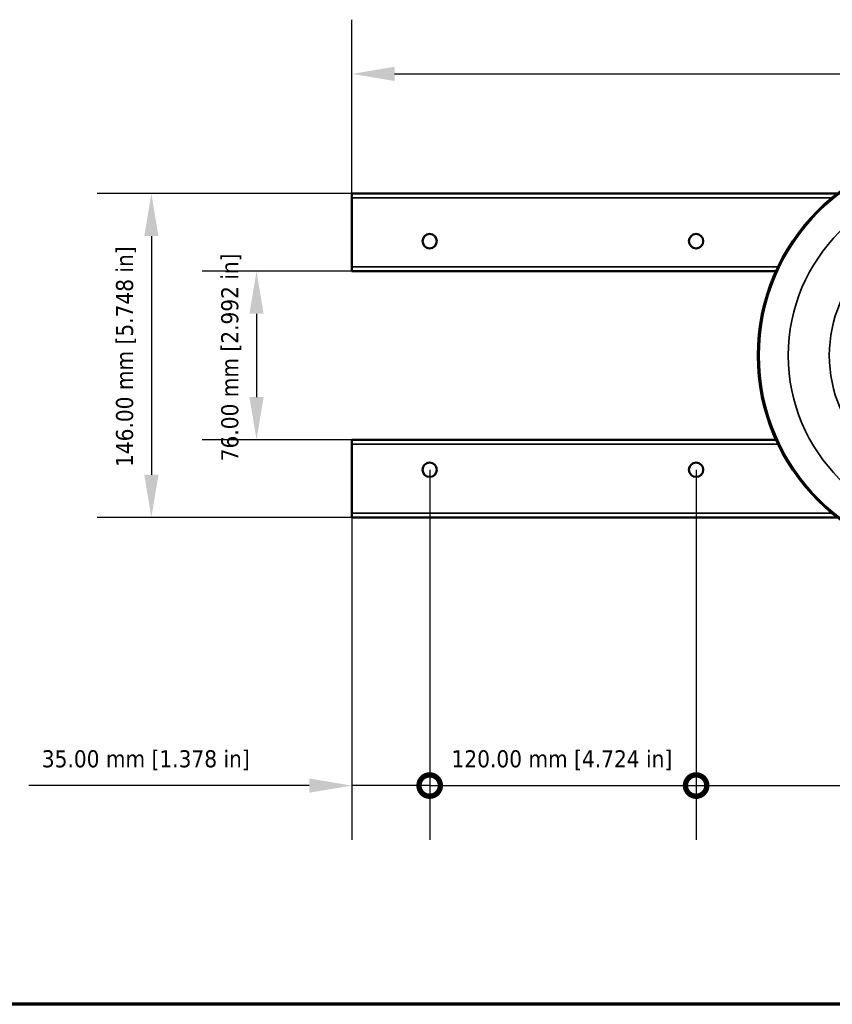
# Model space of a CAD drawing. Header units: millimetres. Extents: x 38 to 2514, y 38 to 1622.
# Tile 50 of 244: x 650 to 1016, y 38 to 482. Entities that reach past the tile are written whole.
import ezdxf

# ---------------------------------------------------------------- set-up
doc = ezdxf.new("R2010")
doc.units = ezdxf.units.MM
doc.header["$LTSCALE"] = 7.692308
for name, color, linetype, lineweight in [('Border (ISO)', 7, 'Continuous', 70), ('Dimension (ISO)', 7, 'Continuous', 25), ('Visible (ISO)', 7, 'Continuous', 50), ('Visible Narrow (ISO)', 7, 'Continuous', 35)]:
    doc.layers.add(name, color=color, linetype=linetype, lineweight=lineweight)
doc.styles.add('Note Text (ANSI)', font='tahoma.ttf')
doc.dimstyles.new('Default (ISO)', dxfattribs={"dimscale": 7.692308, "dimtxt": 1, "dimasz": 2.5, "dimexe": 3.175, "dimexo": 0, "dimgap": 0.762, "dimtad": 1, "dimrnd": 1e-08, "dimzin": 0, "dimdsep": 46, "dimtxsty": 'Note Text (ANSI)', "dimcen": 0.09, "dimdle": 10, "dimclrd": 1, "dimclre": 1, "dimclrt": 1, "dimazin": 0, "dimtfac": 3.5052, "dimtmove": 0, "dimatfit": 3, "dimfxl": 1, "dimtolj": 1, "dimtzin": 0, "dimlwd": -1, "dimlwe": -1, "dimarcsym": 0})

# ---------------------------------------------------------------- blocks, each defined once
blk = doc.blocks.new('Borders Chauvet_A')
at = {"layer": 'Border (ISO)'}
blk.add_line((274.4, 5), (5, 5), dxfattribs=at)
blk = doc.blocks.new('*D6')
at = {"layer": 'Defpoints', "color": 0, "transparency": 16777216}
for p in [(1349.62, 457.65), (799.62, 401.79), (1349.62, 401.79)]:
    blk.add_point(p, dxfattribs=at)
at = {"layer": 'Dimension (ISO)', "color": 1, "transparency": 16777216}
for p, q in [((799.62, 401.79), (799.62, 482.08)), ((1349.62, 401.79), (1349.62, 482.08)), ((818.85, 457.65), (1330.38, 457.65))]:
    blk.add_line(p, q, dxfattribs=at)
for points in [[(818.85, 460.86), (818.85, 454.45), (799.62, 457.65)], [(1330.38, 460.86), (1330.38, 454.45), (1349.62, 457.65)]]:
    blk.add_solid(points, dxfattribs=at)
at = {"layer": 'Dimension (ISO)', "color": 1, "transparency": 16777216, "insert": (1021.23, 473.58), "char_height": 7.6923, "attachment_point": 1, "style": 'Note Text (ANSI)'}
blk.add_mtext('\\A1;550.00 mm [21.654 in]', dxfattribs=at)
blk = doc.blocks.new('*D7')
at = {"layer": 'Defpoints', "color": 0, "transparency": 16777216}
for p in [(799.62, 403.79), (709.27, 257.79), (799.62, 257.79)]:
    blk.add_point(p, dxfattribs=at)
at = {"layer": 'Dimension (ISO)', "color": 1, "transparency": 16777216}
for p, q in [((799.62, 403.79), (684.85, 403.79)), ((709.27, 384.56), (709.27, 277.02)), ((799.62, 257.79), (684.85, 257.79))]:
    blk.add_line(p, q, dxfattribs=at)
for points in [[(706.06, 384.56), (712.47, 384.56), (709.27, 403.79)], [(706.06, 277.02), (712.47, 277.02), (709.27, 257.79)]]:
    blk.add_solid(points, dxfattribs=at)
at = {"layer": 'Dimension (ISO)', "color": 1, "transparency": 16777216, "insert": (693.34, 280.55), "char_height": 7.6923, "attachment_point": 1, "rotation": 90, "style": 'Note Text (ANSI)'}
blk.add_mtext('\\A1;146.00 mm [5.748 in]', dxfattribs=at)
blk = doc.blocks.new('*D8')
at = {"layer": 'Defpoints', "color": 0, "transparency": 16777216}
for p in [(799.62, 368.79), (756.64, 292.79), (799.62, 292.79)]:
    blk.add_point(p, dxfattribs=at)
at = {"layer": 'Dimension (ISO)', "color": 1, "transparency": 16777216}
for p, q in [((799.62, 368.79), (732.22, 368.79)), ((756.64, 349.56), (756.64, 312.02)), ((799.62, 292.79), (732.22, 292.79))]:
    blk.add_line(p, q, dxfattribs=at)
for points in [[(753.44, 349.56), (759.85, 349.56), (756.64, 368.79)], [(753.44, 312.02), (759.85, 312.02), (756.64, 292.79)]]:
    blk.add_solid(points, dxfattribs=at)
at = {"layer": 'Dimension (ISO)', "color": 1, "transparency": 16777216, "insert": (740.72, 283.11), "char_height": 7.6923, "attachment_point": 1, "rotation": 90, "style": 'Note Text (ANSI)'}
blk.add_mtext('\\A1;76.00 mm [2.992 in]', dxfattribs=at)
blk = doc.blocks.new('_DotSmall')
at = {"color": 0, "linetype": 'ByBlock', "const_width": 0.5}
blk.add_lwpolyline([(-0.0625, 0, 1), (0.0625, 0, 1)], format="xyb", close=True, dxfattribs=at)
blk = doc.blocks.new('*D12')
at = {"layer": 'Defpoints', "color": 0, "transparency": 16777216}
for p in [(834.62, 279.29), (799.62, 259.79), (834.62, 137.01)]:
    blk.add_point(p, dxfattribs=at)
at = {"layer": 'Dimension (ISO)', "color": 1, "transparency": 16777216}
for p, q in [((834.62, 279.29), (834.62, 112.59)), ((799.62, 259.79), (799.62, 112.59)), ((780.38, 137.01), (654.07, 137.01)), ((834.62, 137.01), (799.62, 137.01)), ((834.62, 137.01), (873.08, 137.01))]:
    blk.add_line(p, q, dxfattribs=at)
blk.add_solid([(780.38, 140.21), (780.38, 133.8), (799.62, 137.01)], dxfattribs=at)
at = {"layer": 'Dimension (ISO)', "color": 1, "transparency": 16777216, "xscale": 19.23076923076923, "yscale": 19.23076923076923, "zscale": 19.23076923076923, "rotation": 180}
blk.add_blockref('_DotSmall', (834.62, 137.01), dxfattribs=at)
at = {"layer": 'Dimension (ISO)', "color": 1, "transparency": 16777216, "insert": (659.93, 152.93), "char_height": 7.6923, "attachment_point": 1, "style": 'Note Text (ANSI)'}
blk.add_mtext('\\A1;35.00 mm [1.378 in]', dxfattribs=at)
blk = doc.blocks.new('*D14')
at = {"layer": 'Defpoints', "color": 0, "transparency": 16777216}
for p in [(834.62, 279.29), (954.62, 279.29), (954.62, 137.01)]:
    blk.add_point(p, dxfattribs=at)
at = {"layer": 'Dimension (ISO)', "color": 1, "transparency": 16777216}
for p, q in [((834.62, 279.29), (834.62, 112.59)), ((954.62, 279.29), (954.62, 112.59)), ((834.62, 137.01), (954.62, 137.01))]:
    blk.add_line(p, q, dxfattribs=at)
at = {"layer": 'Dimension (ISO)', "color": 1, "transparency": 16777216, "xscale": 19.23076923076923, "yscale": 19.23076923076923, "zscale": 19.23076923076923, "rotation": 180}
blk.add_blockref('_DotSmall', (834.62, 137.01), dxfattribs=at)
at = {"layer": 'Dimension (ISO)', "color": 1, "transparency": 16777216, "xscale": 19.23076923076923, "yscale": 19.23076923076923, "zscale": 19.23076923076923}
blk.add_blockref('_DotSmall', (954.62, 137.01), dxfattribs=at)
at = {"layer": 'Dimension (ISO)', "color": 1, "transparency": 16777216, "insert": (844.46, 152.93), "char_height": 7.6923, "attachment_point": 1, "style": 'Note Text (ANSI)'}
blk.add_mtext('\\A1;120.00 mm [4.724 in]', dxfattribs=at)
blk = doc.blocks.new('*D15')
at = {"layer": 'Defpoints', "color": 0, "transparency": 16777216}
for p in [(954.62, 279.29), (1194.62, 279.29), (1194.62, 137.01)]:
    blk.add_point(p, dxfattribs=at)
at = {"layer": 'Dimension (ISO)', "color": 1, "transparency": 16777216}
for p, q in [((954.62, 279.29), (954.62, 112.59)), ((1194.62, 279.29), (1194.62, 112.59)), ((954.62, 137.01), (1194.62, 137.01))]:
    blk.add_line(p, q, dxfattribs=at)
at = {"layer": 'Dimension (ISO)', "color": 1, "transparency": 16777216, "xscale": 19.23076923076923, "yscale": 19.23076923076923, "zscale": 19.23076923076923, "rotation": 180}
blk.add_blockref('_DotSmall', (954.62, 137.01), dxfattribs=at)
at = {"layer": 'Dimension (ISO)', "color": 1, "transparency": 16777216, "xscale": 19.23076923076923, "yscale": 19.23076923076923, "zscale": 19.23076923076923}
blk.add_blockref('_DotSmall', (1194.62, 137.01), dxfattribs=at)
at = {"layer": 'Dimension (ISO)', "color": 1, "transparency": 16777216, "insert": (1024.16, 152.93), "char_height": 7.6923, "attachment_point": 1, "style": 'Note Text (ANSI)'}
blk.add_mtext('\\A1;240.00 mm [9.449 in]', dxfattribs=at)

msp = doc.modelspace()

# ---------------------------------------------------------------- linework, layer by layer
at = {"layer": 'Visible (ISO)'}
for p, q in [((799.615, 403.788), (1018.293, 403.788)), ((799.615, 401.788), (799.615, 403.788)), ((799.615, 370.788), (799.615, 401.788)), ((799.615, 370.788), (799.615, 368.788)), ((990.608, 368.788), (799.615, 368.788)), ((799.615, 292.788), (990.608, 292.788)), ((799.615, 290.788), (799.615, 292.788)), ((799.615, 259.788), (799.615, 290.788)), ((799.615, 259.788), (799.615, 257.788)), ((1018.293, 257.788), (799.615, 257.788))]:
    msp.add_line(p, q, dxfattribs=at)
for centre, radius in [((1074.615, 330.788), 92.202), ((834.615, 382.288), 3.25), ((954.615, 382.288), 3.25), ((834.615, 279.288), 3.25), ((954.615, 279.288), 3.25)]:
    msp.add_circle(centre, radius, dxfattribs=at)
at = {"layer": 'Visible Narrow (ISO)'}
for p, q in [((799.615, 401.788), (1015.792, 401.788)), ((991.542, 370.788), (799.615, 370.788)), ((799.615, 290.788), (991.542, 290.788)), ((1015.792, 259.788), (799.615, 259.788))]:
    msp.add_line(p, q, dxfattribs=at)
for radius in [91.64, 78.5, 60]:
    msp.add_circle((1074.615, 330.788), radius, dxfattribs=at)

# ---------------------------------------------------------------- block references
at = {"xscale": 7.692307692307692, "yscale": 7.692307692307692, "zscale": 7.692307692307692}
msp.add_blockref('Borders Chauvet_A', (0, 0), dxfattribs=at)

# ---------------------------------------------------------------- dimensions: what is measured, and where the dimension line sits
at = {"layer": 'Dimension (ISO)', "color": 1, "true_color": 0xff0000}
for base, p1, p2, angle, text, override, picture, middle in [((1349.615, 457.653), (799.615, 401.788), (1349.615, 401.788), 180, '<> mm [21.654 in]', {"dimgap": 0.762, "dimdec": 2, "dimpost": '', "dimtol": 0, "dimlim": 0, "dimtp": 0, "dimtm": 0, "dimtdec": 2, "dimtofl": 0, "dimatfit": 1}, '*D6', (1074.615, 457.653)), ((709.269, 257.788), (799.615, 403.788), (799.615, 257.788), 270, '<> mm [5.748 in]', {"dimgap": 0.762, "dimdec": 2, "dimpost": '', "dimtol": 0, "dimlim": 0, "dimtp": 0, "dimtm": 0, "dimtdec": 2, "dimtofl": 0, "dimatfit": 1}, '*D7', (709.269, 330.788)), ((756.644, 292.788), (799.615, 368.788), (799.615, 292.788), 90, '<> mm [2.992 in]', {"dimgap": 0.762, "dimdec": 2, "dimpost": '', "dimtol": 0, "dimlim": 0, "dimtp": 0, "dimtm": 0, "dimtdec": 2, "dimtofl": 0, "dimatfit": 1}, '*D8', (756.644, 330.788)), ((834.615, 137.008), (799.615, 259.788), (834.615, 279.288), 180, '<> mm [1.378 in]', {"dimgap": 0.762, "dimdec": 2, "dimpost": '', "dimblk2": 'DotSmall', "dimsah": 1, "dimdle": 0, "dimtol": 0, "dimlim": 0, "dimtp": 0, "dimtm": 0, "dimtdec": 2, "dimtofl": 1, "dimatfit": 1}, '*D12', (707.612, 137.008)), ((954.615, 137.008), (834.615, 279.288), (954.615, 279.288), 180, '<> mm [4.724 in]', {"dimgap": 0.762, "dimdec": 2, "dimpost": '', "dimblk1": 'DotSmall', "dimblk2": 'DotSmall', "dimsah": 1, "dimdle": 0, "dimtol": 0, "dimlim": 0, "dimtp": 0, "dimtm": 0, "dimtdec": 2, "dimtofl": 0, "dimatfit": 1}, '*D14', (894.692, 137.008)), ((1194.615, 137.008), (954.615, 279.288), (1194.615, 279.288), 180, '<> mm [9.449 in]', {"dimgap": 0.762, "dimdec": 2, "dimpost": '', "dimblk1": 'DotSmall', "dimblk2": 'DotSmall', "dimsah": 1, "dimdle": 0, "dimtol": 0, "dimlim": 0, "dimtp": 0, "dimtm": 0, "dimtdec": 2, "dimtofl": 0, "dimatfit": 1}, '*D15', (1074.692, 137.008))]:
    dim = msp.add_linear_dim(base=base, p1=p1, p2=p2, angle=angle, text=text, dimstyle='Default (ISO)', override=override, dxfattribs=at)
    dim.commit()
    dim.dimension.update_dxf_attribs({"geometry": picture, "text_midpoint": middle, "dimtype": 160})

doc.saveas('drawing.dxf')
